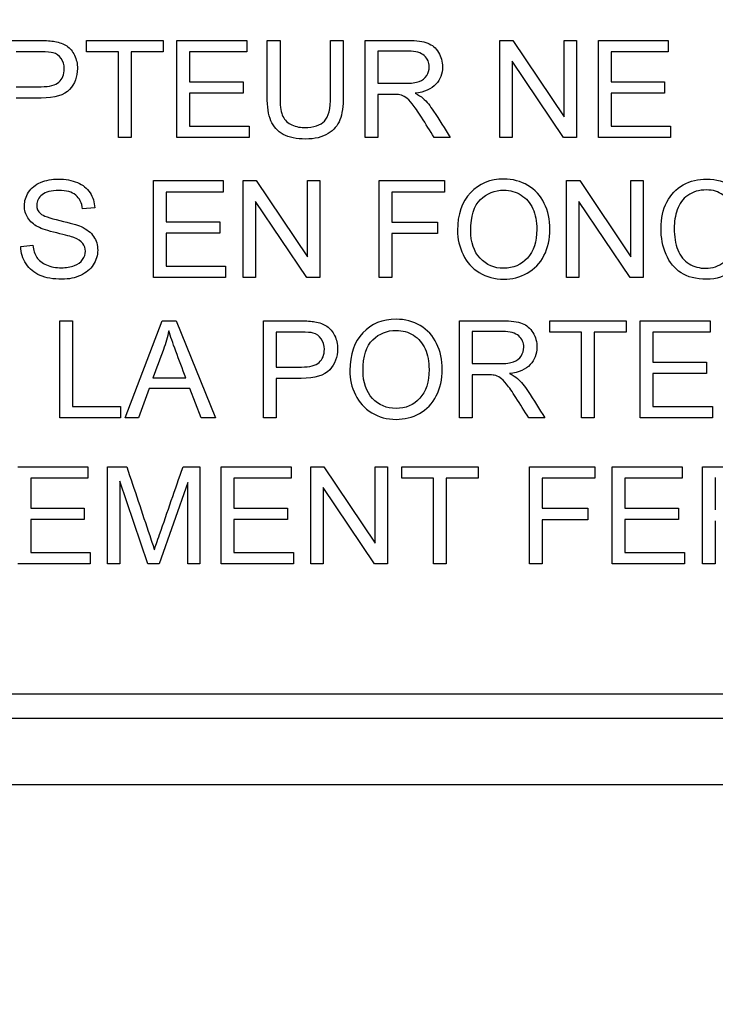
# Model space of a CAD drawing. Header units: inches. Extents: x 1 to 240, y -1 to 159.
# Tile 34 of 108: x 78.485 to 79.141, y 84.83 to 85.759. Entities that reach past the tile are written whole.
import ezdxf
from ezdxf.enums import TextEntityAlignment as Align

# ---------------------------------------------------------------- set-up
doc = ezdxf.new("R2010")
doc.units = ezdxf.units.IN
doc.header["$MEASUREMENT"] = 0
doc.layers.add('Default', color=7, linetype='Continuous')
doc.layers.add('LAB20180', color=7, linetype='Continuous')
doc.styles.add('SEACAD_Times_New_Roman', font='times.ttf')
doc.dimstyles.new('HAMMOND_(STH_-_240x160)', dxfattribs={"dimtxt": 1, "dimasz": 1.25, "dimexe": 0.5, "dimexo": 0.5, "dimgap": 0.25, "dimtad": 0, "dimtih": 1, "dimtoh": 1, "dimzin": 0, "dimdsep": 46, "dimtxsty": 'SEACAD_Times_New_Roman', "dimblk1": '_SE_FILLED', "dimblk2": '_SE_FILLED', "dimsah": 1, "dimcen": 0.5, "dimadec": 0, "dimazin": 0, "dimtfac": 0.8, "dimtofl": 0, "dimtmove": 0, "dimatfit": 3, "dimfxl": 1, "dimtolj": 1, "dimtzin": 0, "dimarcsym": 0})

# ---------------------------------------------------------------- blocks, each defined once
blk = doc.blocks.new('SE')
at = {"layer": 'LAB20180', "color": 7, "linetype": 'Continuous'}
for p, q in [((78.54825, 85.72903), (78.54825, 85.7398)), ((78.54825, 85.7398), (78.62044, 85.7398)), ((78.62044, 85.7398), (78.62044, 85.72903)), ((78.63352, 85.64832), (78.63352, 85.7398)), ((78.63352, 85.7398), (78.69944, 85.7398)), ((78.69944, 85.7398), (78.69944, 85.72903)), ((78.71873, 85.7398), (78.73079, 85.7398)), ((78.77844, 85.7398), (78.79043, 85.7398)), ((78.81107, 85.64832), (78.81107, 85.7398)), ((78.93815, 85.64832), (78.93815, 85.7398)), ((78.93815, 85.7398), (78.95057, 85.7398)), ((78.95057, 85.7398), (78.99895, 85.66786)), ((78.99895, 85.66786), (78.99895, 85.7398)), ((78.99895, 85.7398), (79.01052, 85.7398)), ((79.01052, 85.7398), (79.01052, 85.64832)), ((79.03115, 85.64832), (79.03115, 85.7398)), ((79.03115, 85.7398), (79.09707, 85.7398)), ((79.09707, 85.7398), (79.09707, 85.72903)), ((78.57832, 85.72903), (78.54825, 85.72903)), ((78.57832, 85.64832), (78.57832, 85.72903)), ((78.62044, 85.72903), (78.59037, 85.72903)), ((78.59037, 85.72903), (78.59037, 85.64832)), ((78.69944, 85.72903), (78.64551, 85.72903)), ((78.64551, 85.72903), (78.64551, 85.70091)), ((78.82312, 85.7297), (78.82312, 85.69945)), ((79.09707, 85.72903), (79.04314, 85.72903)), ((79.04314, 85.72903), (79.04314, 85.70091)), ((78.9981, 85.64832), (78.94978, 85.7202)), ((78.94978, 85.7202), (78.94978, 85.64832)), ((78.64551, 85.70091), (78.69597, 85.70091)), ((78.69597, 85.70091), (78.69597, 85.69019)), ((79.04314, 85.70091), (79.0936, 85.70091)), ((79.0936, 85.70091), (79.0936, 85.69019)), ((78.69597, 85.69019), (78.64551, 85.69019)), ((78.64551, 85.69019), (78.64551, 85.65903)), ((78.82312, 85.68892), (78.82312, 85.64832)), ((79.0936, 85.69019), (79.04314, 85.69019)), ((79.04314, 85.69019), (79.04314, 85.65903)), ((78.64551, 85.65903), (78.70157, 85.65903)), ((78.70157, 85.65903), (78.70157, 85.64832)), ((79.04314, 85.65903), (79.0992, 85.65903)), ((79.0992, 85.65903), (79.0992, 85.64832)), ((78.59037, 85.64832), (78.57832, 85.64832)), ((78.70157, 85.64832), (78.63352, 85.64832)), ((78.82312, 85.64832), (78.81107, 85.64832)), ((78.89147, 85.64832), (78.87631, 85.64832)), ((78.94978, 85.64832), (78.93815, 85.64832)), ((79.01052, 85.64832), (78.9981, 85.64832)), ((79.0992, 85.64832), (79.03115, 85.64832)), ((78.6114, 85.5161), (78.6114, 85.60757)), ((78.6114, 85.60757), (78.67732, 85.60757)), ((78.67732, 85.60757), (78.67732, 85.5968)), ((78.696, 85.5161), (78.696, 85.60757)), ((78.696, 85.60757), (78.70842, 85.60757)), ((78.70842, 85.60757), (78.75674, 85.53563)), ((78.75674, 85.53563), (78.75674, 85.60757)), ((78.75674, 85.60757), (78.76837, 85.60757)), ((78.76837, 85.60757), (78.76837, 85.5161)), ((78.82443, 85.5161), (78.82443, 85.60757)), ((78.82443, 85.60757), (78.88602, 85.60757)), ((78.88602, 85.60757), (78.88602, 85.5968)), ((79.00111, 85.5161), (79.00111, 85.60757)), ((79.00111, 85.60757), (79.01353, 85.60757)), ((79.01353, 85.60757), (79.06186, 85.53563)), ((79.06186, 85.53563), (79.06186, 85.60757)), ((79.06186, 85.60757), (79.07348, 85.60757)), ((79.07348, 85.60757), (79.07348, 85.5161)), ((78.67732, 85.5968), (78.62345, 85.5968)), ((78.62345, 85.5968), (78.62345, 85.56868)), ((78.88602, 85.5968), (78.83642, 85.5968)), ((78.83642, 85.5968), (78.83642, 85.5685)), ((78.55601, 85.58177), (78.54445, 85.58092)), ((78.75595, 85.5161), (78.70763, 85.58798)), ((78.70763, 85.58798), (78.70763, 85.5161)), ((79.06107, 85.5161), (79.01268, 85.58798)), ((79.01268, 85.58798), (79.01268, 85.5161)), ((78.62345, 85.56868), (78.67391, 85.56868)), ((78.67391, 85.56868), (78.67391, 85.55797)), ((78.83642, 85.5685), (78.87939, 85.5685)), ((78.87939, 85.5685), (78.87939, 85.55773)), ((78.67391, 85.55797), (78.62345, 85.55797)), ((78.62345, 85.55797), (78.62345, 85.52681)), ((78.87939, 85.55773), (78.83642, 85.55773)), ((78.83642, 85.55773), (78.83642, 85.5161)), ((78.48626, 85.54549), (78.49764, 85.54659)), ((78.62345, 85.52681), (78.67951, 85.52681)), ((78.67951, 85.52681), (78.67951, 85.5161)), ((78.67951, 85.5161), (78.6114, 85.5161)), ((78.70763, 85.5161), (78.696, 85.5161)), ((78.76837, 85.5161), (78.75595, 85.5161)), ((78.83642, 85.5161), (78.82443, 85.5161)), ((79.01268, 85.5161), (79.00111, 85.5161)), ((79.07348, 85.5161), (79.06107, 85.5161)), ((78.52318, 85.38387), (78.52318, 85.47535)), ((78.52318, 85.47535), (78.53517, 85.47535)), ((78.53517, 85.47535), (78.53517, 85.39458)), ((78.58471, 85.38387), (78.61965, 85.47535)), ((78.61965, 85.47535), (78.63298, 85.47535)), ((78.63298, 85.47535), (78.67004, 85.38387)), ((78.71533, 85.38387), (78.71533, 85.47535)), ((78.90017, 85.38387), (78.90017, 85.47535)), ((78.9852, 85.46458), (78.9852, 85.47535)), ((78.9852, 85.47535), (79.05732, 85.47535)), ((79.05732, 85.47535), (79.05732, 85.46458)), ((79.07065, 85.38387), (79.07065, 85.47535)), ((79.07065, 85.47535), (79.13657, 85.47535)), ((79.13657, 85.47535), (79.13657, 85.46458)), ((78.72732, 85.46458), (78.72732, 85.43171)), ((78.91222, 85.46525), (78.91222, 85.43494)), ((79.01526, 85.46458), (78.9852, 85.46458)), ((79.01526, 85.38387), (79.01526, 85.46458)), ((79.05732, 85.46458), (79.02726, 85.46458)), ((79.02726, 85.46458), (79.02726, 85.38387)), ((79.13657, 85.46458), (79.08264, 85.46458)), ((79.08264, 85.46458), (79.08264, 85.43646)), ((79.08264, 85.43646), (79.1331, 85.43646)), ((79.1331, 85.43646), (79.1331, 85.42575)), ((78.91222, 85.42441), (78.91222, 85.38387)), ((79.1331, 85.42575), (79.08264, 85.42575)), ((79.08264, 85.42575), (79.08264, 85.39458)), ((78.61094, 85.42142), (78.64186, 85.42142)), ((78.72732, 85.421), (78.72732, 85.38387)), ((78.60723, 85.41156), (78.59743, 85.38387)), ((78.64576, 85.41156), (78.60723, 85.41156)), ((78.65629, 85.38387), (78.64576, 85.41156)), ((78.53517, 85.39458), (78.58027, 85.39458)), ((78.58027, 85.39458), (78.58027, 85.38387)), ((79.08264, 85.39458), (79.1387, 85.39458)), ((79.1387, 85.39458), (79.1387, 85.38387)), ((78.58027, 85.38387), (78.52318, 85.38387)), ((78.59743, 85.38387), (78.58471, 85.38387)), ((78.67004, 85.38387), (78.65629, 85.38387)), ((78.72732, 85.38387), (78.71533, 85.38387)), ((78.91222, 85.38387), (78.90017, 85.38387)), ((78.98057, 85.38387), (78.96542, 85.38387)), ((79.02726, 85.38387), (79.01526, 85.38387)), ((79.1387, 85.38387), (79.07065, 85.38387)), ((78.48355, 85.33753), (78.54947, 85.33753)), ((78.54947, 85.33753), (78.54947, 85.32675)), ((78.56816, 85.24605), (78.56816, 85.33753)), ((78.56816, 85.33753), (78.58623, 85.33753)), ((78.63931, 85.33753), (78.65531, 85.33753)), ((78.65531, 85.33753), (78.65531, 85.24605)), ((78.67528, 85.24605), (78.67528, 85.33753)), ((78.67528, 85.33753), (78.74119, 85.33753)), ((78.74119, 85.33753), (78.74119, 85.32675)), ((78.75988, 85.24605), (78.75988, 85.33753)), ((78.75988, 85.33753), (78.77229, 85.33753)), ((78.77229, 85.33753), (78.82068, 85.26558)), ((78.82068, 85.26558), (78.82068, 85.33753)), ((78.82068, 85.33753), (78.83225, 85.33753)), ((78.83225, 85.33753), (78.83225, 85.24605)), ((78.84558, 85.32675), (78.84558, 85.33753)), ((78.84558, 85.33753), (78.9177, 85.33753)), ((78.9177, 85.33753), (78.9177, 85.32675)), ((78.96621, 85.24605), (78.96621, 85.33753)), ((78.96621, 85.33753), (79.02786, 85.33753)), ((79.02786, 85.33753), (79.02786, 85.32675)), ((79.04418, 85.24605), (79.04418, 85.33753)), ((79.04418, 85.33753), (79.11009, 85.33753)), ((79.11009, 85.33753), (79.11009, 85.32675)), ((79.12939, 85.24605), (79.12939, 85.33753)), ((78.54947, 85.32675), (78.49561, 85.32675)), ((78.49561, 85.32675), (78.49561, 85.29863)), ((78.60614, 85.24605), (78.57978, 85.32395)), ((78.57978, 85.32395), (78.57978, 85.24605)), ((78.64375, 85.32267), (78.61685, 85.24605)), ((78.64375, 85.24605), (78.64375, 85.32267)), ((78.74119, 85.32675), (78.68733, 85.32675)), ((78.68733, 85.32675), (78.68733, 85.29863)), ((78.87564, 85.32675), (78.84558, 85.32675)), ((78.87564, 85.24605), (78.87564, 85.32675)), ((78.9177, 85.32675), (78.88763, 85.32675)), ((78.88763, 85.32675), (78.88763, 85.24605)), ((79.02786, 85.32675), (78.97826, 85.32675)), ((78.97826, 85.32675), (78.97826, 85.29845)), ((79.11009, 85.32675), (79.05617, 85.32675)), ((79.05617, 85.32675), (79.05617, 85.29863)), ((79.14144, 85.32742), (79.14144, 85.29711)), ((78.81983, 85.24605), (78.7715, 85.31793)), ((78.7715, 85.31793), (78.7715, 85.24605)), ((78.49561, 85.29863), (78.54606, 85.29863)), ((78.54606, 85.29863), (78.54606, 85.28792)), ((78.68733, 85.29863), (78.73778, 85.29863)), ((78.73778, 85.29863), (78.73778, 85.28792)), ((78.97826, 85.29845), (79.02117, 85.29845)), ((79.02117, 85.29845), (79.02117, 85.28768)), ((79.05617, 85.29863), (79.10662, 85.29863)), ((79.10662, 85.29863), (79.10662, 85.28792)), ((78.54606, 85.28792), (78.49561, 85.28792)), ((78.49561, 85.28792), (78.49561, 85.25676)), ((78.73778, 85.28792), (78.68733, 85.28792)), ((78.68733, 85.28792), (78.68733, 85.25676)), ((79.02117, 85.28768), (78.97826, 85.28768)), ((78.97826, 85.28768), (78.97826, 85.24605)), ((79.10662, 85.28792), (79.05617, 85.28792)), ((79.05617, 85.28792), (79.05617, 85.25676)), ((79.14144, 85.28664), (79.14144, 85.24605)), ((78.49561, 85.25676), (78.5516, 85.25676)), ((78.5516, 85.25676), (78.5516, 85.24605)), ((78.68733, 85.25676), (78.74338, 85.25676)), ((78.74338, 85.25676), (78.74338, 85.24605)), ((79.05617, 85.25676), (79.11222, 85.25676)), ((79.11222, 85.25676), (79.11222, 85.24605)), ((78.5516, 85.24605), (78.48355, 85.24605)), ((78.57978, 85.24605), (78.56816, 85.24605)), ((78.61685, 85.24605), (78.60614, 85.24605)), ((78.65531, 85.24605), (78.64375, 85.24605)), ((78.74338, 85.24605), (78.67528, 85.24605)), ((78.7715, 85.24605), (78.75988, 85.24605)), ((78.83225, 85.24605), (78.81983, 85.24605)), ((78.88763, 85.24605), (78.87564, 85.24605)), ((78.97826, 85.24605), (78.96621, 85.24605)), ((79.11222, 85.24605), (79.04418, 85.24605)), ((79.14144, 85.24605), (79.12939, 85.24605)), ((77.68975, 85.12349), (79.56382, 85.12349)), ((77.68975, 85.10049), (79.56382, 85.10049)), ((77.50179, 85.03799), (79.75179, 85.03799))]:
    blk.add_line(p, q, dxfattribs=at)
for points, knots in [([(78.46992, 85.7398), (78.4814, 85.7398), (78.49289, 85.7398), (78.50437, 85.7398), (78.51046, 85.7398), (78.51508, 85.73949), (78.51831, 85.73889), (78.52279, 85.73804), (78.52652, 85.7367), (78.52957, 85.73463), (78.53264, 85.73254), (78.53505, 85.72957), (78.53693, 85.7258), (78.53883, 85.722), (78.53967, 85.71783), (78.53967, 85.70553), (78.53724, 85.6989), (78.53225, 85.69354), (78.52725, 85.68818), (78.51837, 85.68545), (78.5054, 85.68545), (78.49757, 85.68545), (78.48974, 85.68545), (78.48191, 85.68545)], [0, 0, 0, 0, 0.216627, 0.216627, 0.216627, 0.304573, 0.304573, 0.304573, 0.380815, 0.380815, 0.380815, 0.453903, 0.453903, 0.453903, 0.533498, 0.533498, 0.671175, 0.671175, 0.671175, 0.852316, 0.852316, 0.852316, 1, 1, 1, 1]), ([(78.79043, 85.7398), (78.79043, 85.72219), (78.79043, 85.70458), (78.79043, 85.68697), (78.79043, 85.67778), (78.7894, 85.67047), (78.78526, 85.65964), (78.78155, 85.65526), (78.77613, 85.65191), (78.77069, 85.64855), (78.76359, 85.6468), (78.74631, 85.6468), (78.73931, 85.64826), (78.73383, 85.65124), (78.72842, 85.65418), (78.72458, 85.65842), (78.7222, 85.66402), (78.71984, 85.6696), (78.71873, 85.67729), (78.71873, 85.68697), (78.71873, 85.70458), (78.71873, 85.72219), (78.71873, 85.7398)], [0, 0, 0, 0, 0.229349, 0.229349, 0.229349, 0.315825, 0.315825, 0.402301, 0.402301, 0.402301, 0.498875, 0.498875, 0.592766, 0.592766, 0.592766, 0.669274, 0.669274, 0.669274, 0.770633, 0.770633, 0.770633, 1, 1, 1, 1]), ([(78.79043, 85.7398), (78.79043, 85.72219), (78.79043, 85.70458), (78.79043, 85.68697), (78.79043, 85.67778), (78.7894, 85.67047), (78.78526, 85.65964), (78.78155, 85.65526), (78.77613, 85.65191), (78.77069, 85.64855), (78.76359, 85.6468), (78.74631, 85.6468), (78.73931, 85.64826), (78.73383, 85.65124), (78.72842, 85.65418), (78.72458, 85.65842), (78.7222, 85.66402), (78.71984, 85.6696), (78.71873, 85.67729), (78.71873, 85.68697), (78.71873, 85.70458), (78.71873, 85.72219), (78.71873, 85.7398)], [0, 0, 0, 0, 0.229349, 0.229349, 0.229349, 0.315825, 0.315825, 0.402301, 0.402301, 0.402301, 0.498875, 0.498875, 0.592766, 0.592766, 0.592766, 0.669274, 0.669274, 0.669274, 0.770633, 0.770633, 0.770633, 1, 1, 1, 1]), ([(78.73079, 85.7398), (78.73079, 85.72221), (78.73079, 85.70462), (78.73079, 85.68703), (78.73079, 85.67912), (78.73152, 85.67327), (78.73444, 85.66573), (78.73699, 85.66287), (78.74058, 85.6608), (78.74415, 85.65874), (78.74856, 85.65775), (78.76268, 85.65775), (78.76901, 85.65976), (78.77278, 85.66378), (78.77659, 85.66783), (78.77844, 85.67559), (78.77844, 85.68703), (78.77844, 85.70462), (78.77844, 85.72221), (78.77844, 85.7398)], [0, 0, 0, 0, 0.272425, 0.272425, 0.272425, 0.3487, 0.3487, 0.424974, 0.424974, 0.424974, 0.489634, 0.489634, 0.601458, 0.601458, 0.601458, 0.727547, 0.727547, 0.727547, 1, 1, 1, 1]), ([(78.73079, 85.7398), (78.73079, 85.72221), (78.73079, 85.70462), (78.73079, 85.68703), (78.73079, 85.67912), (78.73152, 85.67327), (78.73444, 85.66573), (78.73699, 85.66287), (78.74058, 85.6608), (78.74415, 85.65874), (78.74856, 85.65775), (78.76268, 85.65775), (78.76901, 85.65976), (78.77278, 85.66378), (78.77659, 85.66783), (78.77844, 85.67559), (78.77844, 85.68703), (78.77844, 85.70462), (78.77844, 85.72221), (78.77844, 85.7398)], [0, 0, 0, 0, 0.272425, 0.272425, 0.272425, 0.3487, 0.3487, 0.424974, 0.424974, 0.424974, 0.489634, 0.489634, 0.601458, 0.601458, 0.601458, 0.727547, 0.727547, 0.727547, 1, 1, 1, 1]), ([(78.81107, 85.7398), (78.82456, 85.7398), (78.83805, 85.7398), (78.85154, 85.7398), (78.8597, 85.7398), (78.86584, 85.73895), (78.87436, 85.73566), (78.87771, 85.7328), (78.88027, 85.7286), (78.8828, 85.72444), (78.88404, 85.71984), (78.88404, 85.70833), (78.88197, 85.70292), (78.87777, 85.69847), (78.87354, 85.694), (78.86712, 85.69117), (78.8583, 85.68995)], [0, 0, 0, 0, 0.318588, 0.318588, 0.318588, 0.446357, 0.446357, 0.574125, 0.574125, 0.574125, 0.684887, 0.684887, 0.829418, 0.829418, 0.829418, 1, 1, 1, 1]), ([(78.48191, 85.69622), (78.4898, 85.69622), (78.4977, 85.69622), (78.50559, 85.69622), (78.51344, 85.69622), (78.51898, 85.69768), (78.52226, 85.7006), (78.52559, 85.70355), (78.52726, 85.7076), (78.52726, 85.71679), (78.52628, 85.72008), (78.52239, 85.72556), (78.51983, 85.72732), (78.51666, 85.72823), (78.51466, 85.72881), (78.51088, 85.72903), (78.50534, 85.72903), (78.49753, 85.72903), (78.48972, 85.72903), (78.48191, 85.72903)], [0, 0, 0, 0, 0.215477, 0.215477, 0.215477, 0.375673, 0.375673, 0.375673, 0.50214, 0.50214, 0.592679, 0.592679, 0.683217, 0.683217, 0.683217, 0.786724, 0.786724, 0.786724, 1, 1, 1, 1]), ([(78.82312, 85.69945), (78.83178, 85.69945), (78.84044, 85.69945), (78.84911, 85.69945), (78.85458, 85.69945), (78.85897, 85.69999), (78.86207, 85.70115), (78.86515, 85.7023), (78.86755, 85.70407), (78.86919, 85.70663), (78.87081, 85.70914), (78.87163, 85.71186), (78.87163, 85.71917), (78.87004, 85.7227), (78.86688, 85.7255), (78.86375, 85.72827), (78.85878, 85.7297), (78.85203, 85.7297), (78.84239, 85.7297), (78.83275, 85.7297), (78.82312, 85.7297)], [0, 0, 0, 0, 0.2286, 0.2286, 0.2286, 0.34417, 0.34417, 0.34417, 0.424634, 0.424634, 0.424634, 0.499118, 0.499118, 0.607044, 0.607044, 0.607044, 0.745746, 0.745746, 0.745746, 1, 1, 1, 1]), ([(78.87631, 85.64832), (78.87229, 85.65467), (78.86828, 85.66102), (78.86426, 85.66737), (78.86078, 85.67288), (78.85781, 85.67705), (78.8555, 85.67997), (78.85321, 85.68286), (78.85117, 85.6849), (78.84935, 85.68606), (78.84757, 85.68718), (78.84576, 85.688), (78.84387, 85.68849), (78.8425, 85.68884), (78.84022, 85.68892), (78.83712, 85.68892), (78.83245, 85.68892), (78.82778, 85.68892), (78.82312, 85.68892)], [0, 0, 0, 0, 0.307176, 0.307176, 0.307176, 0.516403, 0.516403, 0.516403, 0.634791, 0.634791, 0.634791, 0.716811, 0.716811, 0.716811, 0.809183, 0.809183, 0.809183, 1, 1, 1, 1]), ([(78.8583, 85.68995), (78.86152, 85.68843), (78.86396, 85.68691), (78.8656, 85.68539), (78.86911, 85.68214), (78.87248, 85.67808), (78.87564, 85.67321), (78.881, 85.66497), (78.88619, 85.65662), (78.89147, 85.64832)], [0, 0, 0, 0, 0.160192, 0.160192, 0.160192, 0.45337, 0.45337, 0.45337, 1, 1, 1, 1]), ([(78.49764, 85.54659), (78.49813, 85.54196), (78.49941, 85.53819), (78.50136, 85.53521), (78.50332, 85.5322), (78.50641, 85.52985), (78.51055, 85.52802), (78.51474, 85.52618), (78.51937, 85.52529), (78.52455, 85.52535), (78.52917, 85.5254), (78.53325, 85.52602), (78.53678, 85.52742), (78.54029, 85.52881), (78.54293, 85.53064), (78.54463, 85.53308), (78.54631, 85.53547), (78.54725, 85.53807), (78.54725, 85.54373), (78.5464, 85.54622), (78.54299, 85.55048), (78.54019, 85.55225), (78.53642, 85.55377), (78.534, 85.55474), (78.52856, 85.55614), (78.52016, 85.55821), (78.51178, 85.56028), (78.50592, 85.56211), (78.50257, 85.56387), (78.49824, 85.56616), (78.49503, 85.56899), (78.49077, 85.5758), (78.48967, 85.57964), (78.48967, 85.58846), (78.49101, 85.59272), (78.49363, 85.59674), (78.49623, 85.60073), (78.50002, 85.6038), (78.50501, 85.60593), (78.51003, 85.60807), (78.51566, 85.60904), (78.5285, 85.60904), (78.53447, 85.60794), (78.53964, 85.60581), (78.54484, 85.60367), (78.54877, 85.60039), (78.55157, 85.59619), (78.55438, 85.59198), (78.55583, 85.58712), (78.55601, 85.58177)], [0, 0, 0, 0, 0.049878, 0.049878, 0.049878, 0.098701, 0.098701, 0.098701, 0.157985, 0.157985, 0.157985, 0.20948, 0.20948, 0.20948, 0.250007, 0.250007, 0.250007, 0.286876, 0.286876, 0.322961, 0.322961, 0.359046, 0.359046, 0.359046, 0.428613, 0.428613, 0.428613, 0.505026, 0.505026, 0.505026, 0.556645, 0.556645, 0.608264, 0.608264, 0.66512, 0.66512, 0.66512, 0.726408, 0.726408, 0.726408, 0.795729, 0.795729, 0.872675, 0.872675, 0.872675, 0.936881, 0.936881, 0.936881, 1, 1, 1, 1]), ([(78.89825, 85.56059), (78.89825, 85.57574), (78.90233, 85.58761), (78.91043, 85.59619), (78.91855, 85.60481), (78.92905, 85.60904), (78.95035, 85.60904), (78.9579, 85.60703), (78.97141, 85.59899), (78.97659, 85.59333), (78.98365, 85.57897), (78.98541, 85.57081), (78.98541, 85.55237), (78.98359, 85.54409), (78.97981, 85.53679), (78.97605, 85.52951), (78.9708, 85.52395), (78.96399, 85.52023), (78.95714, 85.51651), (78.94974, 85.51457), (78.93325, 85.51457), (78.92558, 85.51664), (78.91207, 85.52492), (78.90696, 85.53058), (78.90349, 85.53782), (78.90007, 85.54497), (78.89825, 85.55255), (78.89825, 85.56059)], [0, 0, 0, 0, 0.133484, 0.133484, 0.133484, 0.259715, 0.259715, 0.342872, 0.342872, 0.426029, 0.426029, 0.509185, 0.509185, 0.594005, 0.594005, 0.594005, 0.674481, 0.674481, 0.674481, 0.751471, 0.751471, 0.834976, 0.834976, 0.918481, 0.918481, 0.918481, 1, 1, 1, 1]), ([(79.17093, 85.54513), (79.16843, 85.53515), (79.16387, 85.5276), (79.15729, 85.52236), (79.15075, 85.51715), (79.14262, 85.51457), (79.12327, 85.51457), (79.1153, 85.51658), (79.10909, 85.5206), (79.10295, 85.52457), (79.09825, 85.5304), (79.0918, 85.54561), (79.09022, 85.55377), (79.09022, 85.57203), (79.09205, 85.58031), (79.0957, 85.58737), (79.09936, 85.59445), (79.10446, 85.59984), (79.11116, 85.60356), (79.11787, 85.60728), (79.12528, 85.60904), (79.1425, 85.60904), (79.15017, 85.60672), (79.15638, 85.6021), (79.16266, 85.59742), (79.16697, 85.5909), (79.16946, 85.58244)], [0, 0, 0, 0, 0.109878, 0.109878, 0.109878, 0.211634, 0.211634, 0.317305, 0.317305, 0.317305, 0.414299, 0.414299, 0.511293, 0.511293, 0.616369, 0.616369, 0.616369, 0.70875, 0.70875, 0.70875, 0.798999, 0.798999, 0.902239, 0.902239, 0.902239, 1, 1, 1, 1]), ([(78.54445, 85.58092), (78.54384, 85.58664), (78.54171, 85.59096), (78.53812, 85.59394), (78.53456, 85.5969), (78.52923, 85.59832), (78.51493, 85.59832), (78.50964, 85.59698), (78.50294, 85.59163), (78.5013, 85.58834), (78.5013, 85.58128), (78.50245, 85.5786), (78.50483, 85.57647), (78.50717, 85.57437), (78.51323, 85.57221), (78.52303, 85.56996), (78.53281, 85.56771), (78.53952, 85.56582), (78.54323, 85.56418), (78.54858, 85.56181), (78.55248, 85.55858), (78.55498, 85.55487), (78.55752, 85.55108), (78.55881, 85.54677), (78.55881, 85.53703), (78.55741, 85.53247), (78.55467, 85.52815), (78.55195, 85.52384), (78.54786, 85.52054), (78.54268, 85.51816), (78.53746, 85.51577), (78.53161, 85.51457), (78.51688, 85.51457), (78.50994, 85.51579), (78.5044, 85.51816), (78.49879, 85.52057), (78.49442, 85.52419), (78.49125, 85.52906), (78.48812, 85.53389), (78.48638, 85.53941), (78.48626, 85.54549)], [0, 0, 0, 0, 0.061259, 0.061259, 0.061259, 0.116523, 0.116523, 0.174189, 0.174189, 0.231856, 0.231856, 0.283851, 0.283851, 0.283851, 0.36405, 0.36405, 0.36405, 0.450764, 0.450764, 0.450764, 0.513362, 0.513362, 0.513362, 0.571652, 0.571652, 0.629943, 0.629943, 0.629943, 0.695151, 0.695151, 0.695151, 0.766646, 0.766646, 0.85685, 0.85685, 0.85685, 0.928281, 0.928281, 0.928281, 1, 1, 1, 1]), ([(78.91073, 85.56034), (78.91073, 85.54933), (78.91365, 85.54068), (78.92546, 85.52802), (78.93289, 85.52486), (78.95084, 85.52486), (78.95833, 85.52809), (78.96417, 85.53448), (78.97001, 85.54086), (78.97299, 85.54988), (78.97299, 85.56905), (78.97172, 85.57556), (78.96673, 85.58664), (78.96307, 85.5909), (78.9582, 85.59394), (78.95338, 85.59696), (78.94798, 85.59851), (78.94195, 85.59857), (78.93343, 85.59865), (78.92607, 85.59558), (78.91992, 85.58974), (78.91374, 85.58387), (78.91073, 85.57404), (78.91073, 85.56034)], [0, 0, 0, 0, 0.118883, 0.118883, 0.237765, 0.237765, 0.359091, 0.359091, 0.359091, 0.493786, 0.493786, 0.578931, 0.578931, 0.664075, 0.664075, 0.664075, 0.742709, 0.742709, 0.742709, 0.854643, 0.854643, 0.854643, 1, 1, 1, 1]), ([(79.15766, 85.57964), (79.15553, 85.58627), (79.15242, 85.59114), (79.14841, 85.59418), (79.14435, 85.59726), (79.13928, 85.59875), (79.12613, 85.59875), (79.12023, 85.59705), (79.11548, 85.5937), (79.11074, 85.59036), (79.10744, 85.58579), (79.10556, 85.58012), (79.10365, 85.57439), (79.10264, 85.56856), (79.10264, 85.55481), (79.10379, 85.54799), (79.10604, 85.54221), (79.10832, 85.53637), (79.11183, 85.53204), (79.11663, 85.52918), (79.1214, 85.52635), (79.12662, 85.52486), (79.13891, 85.52486), (79.14469, 85.52681), (79.14938, 85.53076), (79.15404, 85.53469), (79.15723, 85.54044), (79.15894, 85.54817)], [0, 0, 0, 0, 0.097061, 0.097061, 0.097061, 0.187506, 0.187506, 0.290488, 0.290488, 0.290488, 0.385323, 0.385323, 0.385323, 0.479148, 0.479148, 0.599511, 0.599511, 0.599511, 0.694367, 0.694367, 0.694367, 0.781551, 0.781551, 0.887897, 0.887897, 0.887897, 1, 1, 1, 1]), ([(78.71533, 85.47535), (78.72681, 85.47535), (78.73829, 85.47535), (78.74978, 85.47535), (78.75586, 85.47535), (78.76049, 85.47498), (78.76371, 85.47444), (78.76821, 85.47367), (78.77193, 85.47225), (78.77497, 85.47018), (78.77804, 85.46809), (78.78045, 85.46512), (78.78234, 85.46135), (78.78424, 85.45755), (78.78508, 85.45338), (78.78508, 85.44102), (78.78264, 85.43445), (78.77765, 85.42909), (78.77266, 85.42373), (78.76377, 85.421), (78.75081, 85.421), (78.74298, 85.421), (78.73515, 85.421), (78.72732, 85.421)], [0, 0, 0, 0, 0.216615, 0.216615, 0.216615, 0.304539, 0.304539, 0.304539, 0.380829, 0.380829, 0.380829, 0.453912, 0.453912, 0.453912, 0.533118, 0.533118, 0.671193, 0.671193, 0.671193, 0.852324, 0.852324, 0.852324, 1, 1, 1, 1]), ([(78.7967, 85.42836), (78.7967, 85.44352), (78.80072, 85.45539), (78.80887, 85.46397), (78.81697, 85.47249), (78.8275, 85.47681), (78.84874, 85.47681), (78.85635, 85.4748), (78.8631, 85.47079), (78.86989, 85.46675), (78.87497, 85.46111), (78.87856, 85.45393), (78.88217, 85.44672), (78.88386, 85.43853), (78.88386, 85.42015), (78.88197, 85.41187), (78.87455, 85.39726), (78.86925, 85.39172), (78.86243, 85.38795), (78.8556, 85.38416), (78.84819, 85.38235), (78.8317, 85.38235), (78.82403, 85.38442), (78.81052, 85.3927), (78.8054, 85.39836), (78.80187, 85.40554), (78.79836, 85.4127), (78.7967, 85.42033), (78.7967, 85.42836)], [0, 0, 0, 0, 0.133492, 0.133492, 0.133492, 0.256561, 0.256561, 0.337052, 0.337052, 0.337052, 0.417317, 0.417317, 0.417317, 0.502271, 0.502271, 0.588358, 0.588358, 0.674444, 0.674444, 0.674444, 0.751391, 0.751391, 0.834849, 0.834849, 0.918307, 0.918307, 0.918307, 1, 1, 1, 1]), ([(78.90017, 85.47535), (78.91366, 85.47535), (78.92715, 85.47535), (78.94065, 85.47535), (78.9488, 85.47535), (78.95495, 85.4745), (78.96347, 85.47121), (78.96682, 85.46829), (78.97193, 85.46001), (78.97315, 85.45539), (78.97315, 85.44388), (78.97108, 85.43841), (78.96268, 85.42952), (78.95617, 85.42666), (78.9474, 85.4255)], [0, 0, 0, 0, 0.31851, 0.31851, 0.31851, 0.439993, 0.439993, 0.561476, 0.561476, 0.682959, 0.682959, 0.841479, 0.841479, 1, 1, 1, 1]), ([(78.62586, 85.46586), (78.62458, 85.45995), (78.62293, 85.45405), (78.62093, 85.44827), (78.61779, 85.43925), (78.61427, 85.43037), (78.61094, 85.42142)], [0, 0, 0, 0, 0.3896, 0.3896, 0.3896, 1, 1, 1, 1]), ([(78.64186, 85.42142), (78.63874, 85.42986), (78.63561, 85.4383), (78.63249, 85.44674), (78.62963, 85.45447), (78.62744, 85.4608), (78.62586, 85.46586)], [0, 0, 0, 0, 0.571633, 0.571633, 0.571633, 1, 1, 1, 1]), ([(78.72732, 85.43171), (78.73521, 85.43171), (78.7431, 85.43171), (78.75099, 85.43171), (78.75884, 85.43171), (78.76438, 85.43317), (78.76767, 85.43609), (78.77099, 85.43904), (78.77266, 85.44315), (78.77266, 85.45228), (78.77169, 85.45557), (78.76779, 85.46105), (78.76523, 85.46287), (78.76207, 85.46379), (78.76007, 85.46436), (78.75629, 85.46458), (78.75075, 85.46458), (78.74294, 85.46458), (78.73513, 85.46458), (78.72732, 85.46458)], [0, 0, 0, 0, 0.215417, 0.215417, 0.215417, 0.375568, 0.375568, 0.375568, 0.501264, 0.501264, 0.592285, 0.592285, 0.683306, 0.683306, 0.683306, 0.786784, 0.786784, 0.786784, 1, 1, 1, 1]), ([(78.80912, 85.42812), (78.80912, 85.4171), (78.8121, 85.40846), (78.82391, 85.3958), (78.83127, 85.39264), (78.84929, 85.39264), (78.85677, 85.39586), (78.86262, 85.40225), (78.86843, 85.40861), (78.87138, 85.41765), (78.87138, 85.43682), (78.87016, 85.44327), (78.86767, 85.44887), (78.86521, 85.45439), (78.86146, 85.45867), (78.85665, 85.46172), (78.8518, 85.46479), (78.84643, 85.46628), (78.83188, 85.46628), (78.82452, 85.46336), (78.81837, 85.45752), (78.81219, 85.45164), (78.80912, 85.44181), (78.80912, 85.42812)], [0, 0, 0, 0, 0.119213, 0.119213, 0.238426, 0.238426, 0.359261, 0.359261, 0.359261, 0.497701, 0.497701, 0.585212, 0.585212, 0.585212, 0.664116, 0.664116, 0.664116, 0.742991, 0.742991, 0.854531, 0.854531, 0.854531, 1, 1, 1, 1]), ([(78.91222, 85.43494), (78.92088, 85.43494), (78.92955, 85.43494), (78.93821, 85.43494), (78.94369, 85.43494), (78.94807, 85.43548), (78.95428, 85.4378), (78.95665, 85.43962), (78.9583, 85.44212), (78.95997, 85.44466), (78.96073, 85.44741), (78.96073, 85.45466), (78.95915, 85.45825), (78.95598, 85.46105), (78.95285, 85.46382), (78.94789, 85.46525), (78.94113, 85.46525), (78.9315, 85.46525), (78.92186, 85.46525), (78.91222, 85.46525)], [0, 0, 0, 0, 0.228492, 0.228492, 0.228492, 0.326434, 0.326434, 0.424376, 0.424376, 0.424376, 0.499668, 0.499668, 0.607229, 0.607229, 0.607229, 0.745865, 0.745865, 0.745865, 1, 1, 1, 1]), ([(78.96542, 85.38387), (78.9614, 85.39022), (78.95738, 85.39657), (78.95337, 85.40292), (78.94988, 85.40843), (78.94691, 85.4126), (78.9446, 85.41552), (78.94234, 85.41837), (78.94028, 85.42045), (78.93845, 85.42161), (78.9367, 85.42272), (78.9348, 85.42355), (78.93298, 85.42398), (78.93158, 85.42431), (78.92932, 85.42441), (78.92622, 85.42441), (78.92155, 85.42441), (78.91689, 85.42441), (78.91222, 85.42441)], [0, 0, 0, 0, 0.307277, 0.307277, 0.307277, 0.516574, 0.516574, 0.516574, 0.634996, 0.634996, 0.634996, 0.716746, 0.716746, 0.716746, 0.809168, 0.809168, 0.809168, 1, 1, 1, 1]), ([(78.9474, 85.4255), (78.95063, 85.42398), (78.95306, 85.4224), (78.95471, 85.42094), (78.95828, 85.41776), (78.96158, 85.41363), (78.96475, 85.40876), (78.97011, 85.40052), (78.9753, 85.39217), (78.98057, 85.38387)], [0, 0, 0, 0, 0.160112, 0.160112, 0.160112, 0.453397, 0.453397, 0.453397, 1, 1, 1, 1]), ([(78.58623, 85.33753), (78.59346, 85.31594), (78.60068, 85.29435), (78.6079, 85.27277), (78.60992, 85.26674), (78.61137, 85.26218), (78.61228, 85.25919)], [0, 0, 0, 0, 0.827223, 0.827223, 0.827223, 1, 1, 1, 1]), ([(78.61228, 85.25919), (78.61332, 85.26254), (78.61496, 85.26741), (78.61721, 85.27386), (78.62462, 85.29507), (78.63194, 85.3163), (78.63931, 85.33753)], [0, 0, 0, 0, 0.186756, 0.186756, 0.186756, 1, 1, 1, 1]), ([(79.12939, 85.33753), (79.14288, 85.33753), (79.15637, 85.33753), (79.16986, 85.33753), (79.17802, 85.33753), (79.18416, 85.33667), (79.19268, 85.33339), (79.19609, 85.33047), (79.19859, 85.32633), (79.2011, 85.32216), (79.20242, 85.31756), (79.20242, 85.30606), (79.20029, 85.30058), (79.19189, 85.2917), (79.18544, 85.2889), (79.17668, 85.28768)], [0, 0, 0, 0, 0.318575, 0.318575, 0.318575, 0.446337, 0.446337, 0.5741, 0.5741, 0.5741, 0.692086, 0.692086, 0.846043, 0.846043, 1, 1, 1, 1])]:
    blk.add_open_spline(points, degree=3, knots=knots, dxfattribs=at)
blk = doc.blocks.new('DMBLK3299')
at = {"layer": 'Default', "linetype": 'Continuous'}
for points in [[(91.40808, 102.78799), (91.19975, 104.03799), (90.99141, 102.78799)], [(91.40808, 63.28799), (90.99141, 63.28799), (91.19975, 62.03799)]]:
    blk.add_hatch(color=7, dxfattribs=at).paths.add_polyline_path(points)
at = {"layer": 'Default', "color": 7, "linetype": 'Continuous'}
for p, q in [((67.24127, 104.03799), (91.69975, 104.03799)), ((91.19975, 104.03799), (91.19975, 83.88799)), ((91.19975, 82.53799), (91.19975, 62.03799)), ((82.83647, 62.03799), (91.69975, 62.03799))]:
    blk.add_line(p, q, dxfattribs=at)
at = {"layer": 'Default', "color": 7, "linetype": 'Continuous', "style": 'SEACAD_Times_New_Roman'}
blk.add_text('42.00', height=1, dxfattribs=at).set_placement((89.49359, 83.53799), align=Align.TOP_LEFT)
blk = doc.blocks.new('_SE_FILLED')
at = {"color": 0}
blk.add_line((0, 0), (-1, 0), dxfattribs=at)
blk.add_solid([(0, 0), (-1, -0.1665), (-1, 0.1665), (0, 0)], dxfattribs=at)
blk = doc.blocks.new('DMBLK3313')
at = {"layer": 'Default', "linetype": 'Continuous'}
for points in [[(86.64821, 95.10064), (86.43988, 96.35064), (86.23155, 95.10064)], [(86.64821, 84.28799), (86.23155, 84.28799), (86.43988, 83.03799)]]:
    blk.add_hatch(color=7, dxfattribs=at).paths.add_polyline_path(points)
at = {"layer": 'Default', "color": 7, "linetype": 'Continuous'}
for p, q in [((81.59879, 96.35064), (86.93988, 96.35064)), ((86.43988, 96.35064), (86.43988, 90.54431)), ((86.43988, 89.19431), (86.43988, 83.03799)), ((78.74629, 83.03799), (86.93988, 83.03799))]:
    blk.add_line(p, q, dxfattribs=at)
at = {"layer": 'Default', "color": 7, "linetype": 'Continuous', "style": 'SEACAD_Times_New_Roman'}
blk.add_text('13.31', height=1, dxfattribs=at).set_placement((84.73372, 90.19431), align=Align.TOP_LEFT)

msp = doc.modelspace()

# ---------------------------------------------------------------- block references
at = {"layer": 'Default'}
msp.add_blockref('SE', (0, 0), dxfattribs=at)

# ---------------------------------------------------------------- dimensions: what is measured, and where the dimension line sits
at = {"layer": 'Default', "color": 7, "linetype": 'Continuous'}
for base, p1, p2, picture, middle in [((91.19975, 62.03799), (66.74127, 104.03799), (82.33647, 62.03799), 'DMBLK3299', (91.19975, 83.03799)), ((86.43988, 83.03799), (81.09879, 96.35064), (78.24629, 83.03799), 'DMBLK3313', (86.43988, 89.69431))]:
    dim = msp.add_linear_dim(base=base, p1=p1, p2=p2, angle=90, text='\\A1;<>', dimstyle='HAMMOND_(STH_-_240x160)', dxfattribs=at)
    dim.commit()
    dim.dimension.update_dxf_attribs({"geometry": picture, "text_midpoint": middle, "dimtype": 160})

doc.saveas('drawing.dxf')
